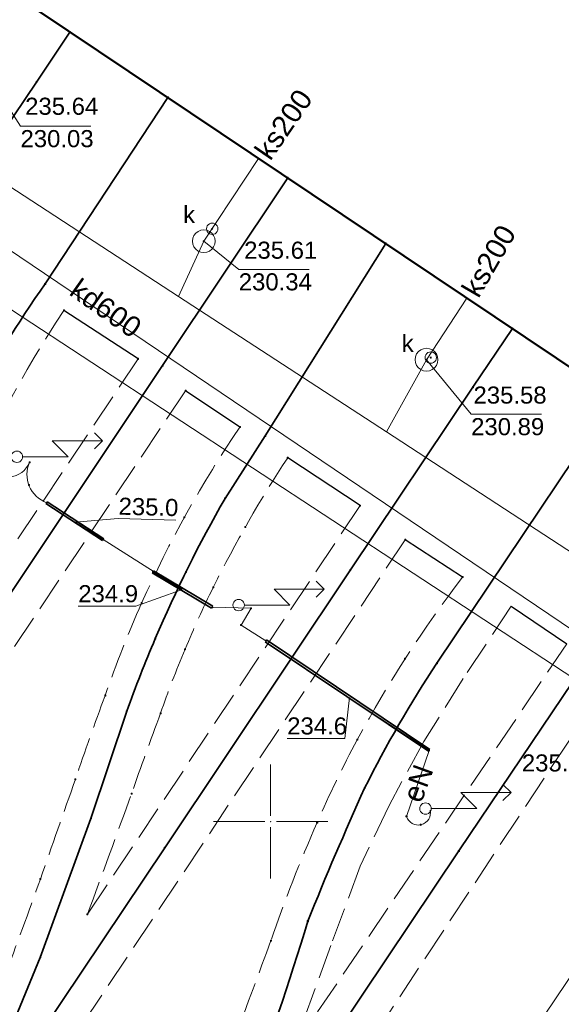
# Model space of a CAD drawing. Header units: metres. Extents: x 6603648 to 6604252, y 5739748 to 5740166.
# Tile 25 of 114: x 6603839 to 6603863, y 5739892 to 5739935. Entities that reach past the tile are written whole.
import ezdxf
from ezdxf.enums import TextEntityAlignment as Align

# ---------------------------------------------------------------- set-up
doc = ezdxf.new("R2010")
doc.units = ezdxf.units.M
doc.header["$PDSIZE"] = 0.75
doc.linetypes.add('ARK_LIN', pattern=[50, 50, 0])
doc.linetypes.add('PRZER3-1', pattern=[2, 1.5, -0.5])
doc.layers.get('0').update_dxf_attribs({"linetype": 'CONTINUOUS'})
for name, color, linetype, lineweight, true_color in [('GESBZO', 7, 'CONTINUOUS', 50, 0x0a0909), ('GSLKOU', 7, 'CONTINUOUS', 18, 0x0a0909), ('GSLKRW', 7, 'CONTINUOUS', 25, 0x0a0909), ('GSLTTR', 7, 'CONTINUOUS', 35, 0x0a0909), ('GSPPRB', 7, 'CONTINUOUS', 18, 0x0a0909), ('GULENN', 1, 'CONTINUOUS', 18, 0xff0000), ('GULENN_O', 1, 'CONTINUOUS', 18, 0xff0000), ('GULEOR', 1, 'CONTINUOUS', 35, 0xff0000), ('GULKDP', 7, 'CONTINUOUS', 18, 0x803300), ('GULKDP_O', 7, 'CONTINUOUS', 18, 0x803300), ('GULKSP', 7, 'CONTINUOUS', 18, 0x803300), ('GULKSP_O', 7, 'CONTINUOUS', 18, 0x803300), ('GULWOP', 5, 'CONTINUOUS', 18, 0x0000ff), ('GUPISL', 7, 'CONTINUOUS', 18, 0x0a0909), ('GUPKSD', 7, 'CONTINUOUS', 18, 0x803300), ('GUPKWZ', 7, 'CONTINUOUS', 18, 0x0a0909), ('GUPKWZ_O', 7, 'CONTINUOUS', 18, 0x0a0909)]:
    doc.layers.add(name, color=color, linetype=linetype, lineweight=lineweight, true_color=true_color)
for name, color, linetype, true_color in [('GUPESH', 1, 'CONTINUOUS', 0xff0000), ('GUPESH_O', 1, 'CONTINUOUS', 0xff0000), ('GUPKSH', 7, 'CONTINUOUS', 0x803300), ('GUPKSH_O', 7, 'CONTINUOUS', 0x803300), ('GUPWSH_O', 5, 'CONTINUOUS', 0x0000ff)]:
    doc.layers.add(name, color=color, linetype=linetype, true_color=true_color)
doc.layers.add('PKT_ARK', color=7, linetype='ARK_LIN', lineweight=18)
doc.styles.add('Arial', font='arial.ttf')

# ---------------------------------------------------------------- blocks, each defined once
blk = doc.blocks.new('GSPPRB0')
at = {"color": 0, "lineweight": 18}
blk.add_lwpolyline([(-0.007955, 0.0225), (0.007955, 0.0225), (0.0225, 0.007955), (0.0225, -0.007955), (0.007955, -0.0225), (-0.007955, -0.0225), (-0.0225, -0.007955), (-0.0225, 0.007955)], close=True, dxfattribs=at)
blk = doc.blocks.new('GUPISL1_5')
at = {"color": 0}
for points in [[(3.396745, 1.05234), (3.75, 0.7), (3.396745, 0.34766)], [(0.25, 0), (2.25, 0), (1.55, 0.7), (3.75, 0.7)]]:
    blk.add_lwpolyline(points, dxfattribs=at)
blk.add_lwpolyline([(0.25, 0), (0.241481, -0.064705), (0.216506, -0.125), (0.176777, -0.176777), (0.125, -0.216506), (0.064705, -0.241481), (0, -0.25), (-0.064705, -0.241481), (-0.125, -0.216506), (-0.176777, -0.176777), (-0.216506, -0.125), (-0.241481, -0.064705), (-0.25, 0), (-0.241481, 0.064705), (-0.216506, 0.125), (-0.176777, 0.176777), (-0.125, 0.216506), (-0.064705, 0.241481), (0, 0.25), (0.064705, 0.241481), (0.125, 0.216506), (0.176777, 0.176777), (0.216506, 0.125), (0.241481, 0.064705)], close=True, dxfattribs=at)
blk = doc.blocks.new('GUPKWZ1_1')
at = {"color": 0}
blk.add_lwpolyline([(0.25, 0), (0.241481, -0.064705), (0.216506, -0.125), (0.176777, -0.176777), (0.125, -0.216506), (0.064705, -0.241481), (0, -0.25), (-0.064705, -0.241481), (-0.125, -0.216506), (-0.176777, -0.176777), (-0.216506, -0.125), (-0.241481, -0.064705), (-0.25, 0), (-0.241481, 0.064705), (-0.216506, 0.125), (-0.176777, 0.176777), (-0.125, 0.216506), (-0.064705, 0.241481), (0, 0.25), (0.064705, 0.241481), (0.125, 0.216506), (0.176777, 0.176777), (0.216506, 0.125), (0.241481, 0.064705)], close=True, dxfattribs=at)
blk = doc.blocks.new('GUPKSD1_1')
at = {"color": 0}
blk.add_lwpolyline([(0.5, 0), (0.482963, -0.12941), (0.433013, -0.25), (0.353553, -0.353553), (0.25, -0.433013), (0.12941, -0.482963), (0, -0.5), (-0.12941, -0.482963), (-0.25, -0.433013), (-0.353553, -0.353553), (-0.433013, -0.25), (-0.482963, -0.12941), (-0.5, 0), (-0.482963, 0.12941), (-0.433013, 0.25), (-0.353553, 0.353553), (-0.25, 0.433013), (-0.12941, 0.482963), (0, 0.5), (0.12941, 0.482963), (0.25, 0.433013), (0.353553, 0.353553), (0.433013, 0.25), (0.482963, 0.12941)], close=True, dxfattribs=at)
blk = doc.blocks.new('GUPESH1')
blk.add_hatch(color=0).paths.add_polyline_path([(0, 0.045), (-0.011647, 0.043467), (-0.0225, 0.038971), (-0.03182, 0.03182), (-0.038971, 0.0225), (-0.043467, 0.011647), (-0.045, 0), (-0.043467, -0.011647), (-0.038971, -0.0225), (-0.03182, -0.03182), (-0.0225, -0.038971), (-0.011647, -0.043467), (0, -0.045), (0.011647, -0.043467), (0.0225, -0.038971), (0.03182, -0.03182), (0.038971, -0.0225), (0.043467, -0.011647), (0.045, 0), (0.043467, 0.011647), (0.038971, 0.0225), (0.03182, 0.03182), (0.0225, 0.038971), (0.011647, 0.043467)])
blk = doc.blocks.new('GUPKSH1')
blk.add_hatch(color=0).paths.add_polyline_path([(0, 0.045), (-0.011647, 0.043467), (-0.0225, 0.038971), (-0.03182, 0.03182), (-0.038971, 0.0225), (-0.043467, 0.011647), (-0.045, 0), (-0.043467, -0.011647), (-0.038971, -0.0225), (-0.03182, -0.03182), (-0.0225, -0.038971), (-0.011647, -0.043467), (0, -0.045), (0.011647, -0.043467), (0.0225, -0.038971), (0.03182, -0.03182), (0.038971, -0.0225), (0.043467, -0.011647), (0.045, 0), (0.043467, 0.011647), (0.038971, 0.0225), (0.03182, 0.03182), (0.0225, 0.038971), (0.011647, 0.043467)])
blk = doc.blocks.new('ASS_SYM', base_point=(826.5, 303.25))
at = {"layer": 'PKT_ARK'}
for p, q in [((826.5, 303.5), (826.5, 305.75)), ((826.25, 303.25), (824, 303.25)), ((826.5, 303), (826.5, 300.75)), ((826.75, 303.25), (829, 303.25))]:
    blk.add_line(p, q, dxfattribs=at)
blk.add_point((826.5, 303.25), dxfattribs=at)
blk.add_point((826.5, 303.25), dxfattribs=at)

msp = doc.modelspace()

# ---------------------------------------------------------------- linework, layer by layer
at = {"layer": 'GESBZO', "color": 18, "linetype": 'Continuous', "lineweight": 50, "true_color": 0x0a0909}
msp.add_lwpolyline([(6603844.91, 5740034.49), (6603839.9, 5740027), (6603875.35, 5740003.17), (6603880.41, 5740010.65), (6603920.5, 5739983.7), (6603873.22, 5739913.17), (6603833.08, 5739940.09), (6603838.08, 5739947.56), (6603802.57, 5739971.43), (6603797.54, 5739963.94), (6603767.37, 5739984.2), (6603814.71, 5740054.71)], close=True, dxfattribs=at)
at = {"layer": 'GSLKOU', "color": 18, "linetype": 'PRZER3-1', "lineweight": 18, "true_color": 0x0a0909}
for points in [[(6603840.937, 5739922.428, 0.051526), (6603836.389, 5739913.785)], [(6603848.651, 5739917.312, 0.044521), (6603844.345, 5739909.584)], [(6603850.749, 5739915.963, 0.03047), (6603847.482, 5739910.277)], [(6603858.416, 5739910.726, 0.03966), (6603853.798, 5739903.592)], [(6603846.246, 5739907.562, -0.01527), (6603847.482, 5739910.277)], [(6603842.746, 5739905.531, -0.021841), (6603844.345, 5739909.584)], [(6603845.173, 5739904.749, -0.015655), (6603846.246, 5739907.562)], [(6603841.44, 5739901.854, -0.008122), (6603842.746, 5739905.531)], [(6603843.903, 5739901.223, -0.00532), (6603845.173, 5739904.749)], [(6603852.04, 5739899.956, -0.020635), (6603853.798, 5739903.592)], [(6603839.907, 5739897.473, -0.00135), (6603841.44, 5739901.854)], [(6603841.969, 5739895.933, 0.001493), (6603843.903, 5739901.223)], [(6603850.014, 5739894.774, -0.022441), (6603852.04, 5739899.956)], [(6603838.314, 5739893.15, 0.004172), (6603839.907, 5739897.473)], [(6603846.994, 5739886.262, -0.009866), (6603850.014, 5739894.774)]]:
    msp.add_lwpolyline(points, format="xyb", dxfattribs=at)
for points in [[(6603844.19, 5739920.303), (6603832.033, 5739902.076)], [(6603846.269, 5739918.904), (6603827.499, 5739890.773)], [(6603853.922, 5739913.867), (6603841.969, 5739895.933)], [(6603855.902, 5739912.366), (6603840.299, 5739888.929)], [(6603860.552, 5739909.458), (6603858.445, 5739906.276)], [(6603862.985, 5739907.797), (6603850.998, 5739890.073)], [(6603850.151, 5739883.965), (6603864.983, 5739906.437)], [(6603858.445, 5739906.276), (6603856.71, 5739903.51)], [(6603856.71, 5739903.51), (6603855.176, 5739900.679)], [(6603855.176, 5739900.679), (6603853.929, 5739898.043)], [(6603853.929, 5739898.043), (6603852.639, 5739894.557)], [(6603852.639, 5739894.557), (6603850.998, 5739890.073)]]:
    msp.add_lwpolyline(points, dxfattribs=at)
at = {"layer": 'GSLKRW', "color": 18, "linetype": 'Continuous', "lineweight": 25, "true_color": 0x0a0909}
for points in [[(6603844.19, 5739920.303), (6603840.937, 5739922.428)], [(6603848.651, 5739917.312), (6603846.269, 5739918.904)], [(6603853.922, 5739913.867), (6603850.749, 5739915.963)], [(6603858.416, 5739910.726), (6603855.902, 5739912.366)], [(6603860.552, 5739909.458), (6603862.985, 5739907.797)]]:
    msp.add_lwpolyline(points, dxfattribs=at)
at = {"layer": 'GSLTTR', "color": 18, "linetype": 'Continuous', "lineweight": 35, "true_color": 0x0a0909}
for points in [[(6603841.2, 5739934.64), (6603839.73, 5739932.44), (6603833.73, 5739923.54), (6603827.22, 5739913.87), (6603820.18, 5739903.42), (6603815.03, 5739895.81)], [(6603813.72, 5739878.59), (6603819.068, 5739881.992), (6603823.366, 5739886.97), (6603825.262, 5739890.009), (6603845.265, 5739920.008), (6603850.749, 5739928.247)], [(6603860.6, 5739921.64), (6603858.87, 5739919.06), (6603853.5, 5739911.04), (6603845.36, 5739898.85), (6603837.21, 5739886.69), (6603834.54, 5739882.67)]]:
    msp.add_lwpolyline(points, dxfattribs=at)
for points in [[(6603825.262, 5739890.009), (6603827.049, 5739893.6), (6603828.762, 5739897.118), (6603830.207, 5739900.442), (6603831.721, 5739904.481), (6603833.12, 5739909.022, -0.017932), (6603834.009, 5739911.768, -0.012022), (6603835.33, 5739914.964, -0.01751), (6603836.86, 5739918.205, -0.036946), (6603840.115, 5739923.59), (6603845.495, 5739931.771)], [(6603842.12, 5739900.14), (6603843.691, 5739904.842, -0.014363), (6603844.943, 5739908.028, -0.028909), (6603848.001, 5739914.182), (6603849.766, 5739916.921), (6603855.045, 5739925.365)], [(6603865.08, 5739918.63), (6603863.33, 5739915.97), (6603857.29, 5739906.95, 0.030318), (6603854.12, 5739901.47, 0.0104), (6603851.63, 5739895.63, -0.041478), (6603845.51, 5739879.98)], [(6603869.61, 5739915.59), (6603867.79, 5739912.89), (6603858.25, 5739898.71), (6603848.71, 5739884.46), (6603845.51, 5739879.98, -0.017346), (6603843.71, 5739876.89, -0.008849), (6603842.85, 5739875.57, -0.04593), (6603839.79, 5739871.56, -0.062973), (6603835.88, 5739868.05, -0.065829), (6603831.29, 5739865.65, -0.061899), (6603826.17, 5739864.52, -0.064893), (6603820.85, 5739864.69, -0.068151), (6603816.04, 5739866.13), (6603811.42, 5739868.7)], [(6603802.04, 5739874.99, 0.060682), (6603807.17, 5739872.1, 0.066274), (6603812.21, 5739870.63, 0.065449), (6603817.63, 5739870.55, 0.067072), (6603822.75, 5739871.82, 0.065347), (6603827.47, 5739874.49, 0.040796), (6603831.28, 5739878.21, 0.05621), (6603836.95, 5739886.89), (6603839.9, 5739894.04), (6603842.12, 5739900.14)]]:
    msp.add_lwpolyline(points, format="xyb", dxfattribs=at)
at = {"layer": 'GULENN', "color": 1, "linetype": 'Continuous', "lineweight": 18, "true_color": 0xff0000}
for points in [[(6603837.602, 5739915.64, 0.6332), (6603839.43, 5739915.767, 0.432258), (6603840.176, 5739913.991)], [(6603853.472, 5739905.399), (6603856.948, 5739903.125), (6603855.956, 5739900.225, 0.969558), (6603856.99, 5739900.505)]]:
    msp.add_lwpolyline(points, format="xyb", dxfattribs=at)
for points in [[(6603841.499, 5739913.155), (6603842.659, 5739912.371), (6603846.09, 5739910.202), (6603844.838, 5739910.954)], [(6603847.44, 5739909.406), (6603849.141, 5739909.36), (6603848.706, 5739908.621), (6603849.79, 5739907.933)]]:
    msp.add_lwpolyline(points, dxfattribs=at)
at = {"layer": 'GULEOR', "color": 1, "linetype": 'Continuous', "lineweight": 35, "true_color": 0xff0000}
for points in [[(6603842.632, 5739912.329), (6603840.149, 5739913.949)], [(6603840.203, 5739914.033), (6603842.686, 5739912.412)], [(6603847.414, 5739909.363), (6603844.812, 5739910.911)], [(6603844.864, 5739910.997), (6603847.465, 5739909.449)], [(6603856.92, 5739903.083), (6603849.762, 5739907.891)], [(6603849.818, 5739907.974), (6603856.976, 5739903.166)]]:
    msp.add_lwpolyline(points, dxfattribs=at)
at = {"layer": 'GULKDP', "color": 36, "linetype": 'Continuous', "lineweight": 18, "true_color": 0x803300}
msp.add_lwpolyline([(6603872.694, 5739902), (6603808.053, 5739945.704)], dxfattribs=at)
at = {"layer": 'GULKSP', "color": 36, "linetype": 'Continuous', "lineweight": 18, "true_color": 0x803300}
for points in [[(6603867.827, 5739908.784), (6603855.074, 5739917.096), (6603845.96, 5739923.036), (6603835.483, 5739929.864), (6603816.372, 5739942.32), (6603794.163, 5739956.998)], [(6603849.465, 5739929.1), (6603847.067, 5739925.462), (6603845.96, 5739923.036)], [(6603858.6, 5739922.972), (6603856.834, 5739920.266), (6603855.074, 5739917.096)]]:
    msp.add_lwpolyline(points, dxfattribs=at)
at = {"layer": 'GULWOP', "color": 5, "linetype": 'Continuous', "lineweight": 18, "true_color": 0x0000ff}
msp.add_lwpolyline([(6603825.656, 5739849.078), (6603825.941, 5739853.814), (6603837.788, 5739855.542), (6603869.267, 5739902.302), (6603868.152, 5739903.059), (6603866.813, 5739903.963), (6603828.065, 5739929.382), (6603823.148, 5739932.634), (6603789.626, 5739954.786), (6603786.394, 5739957.382), (6603756.52, 5739976.667)], dxfattribs=at)
at = {"layer": 'GUPESH_O', "color": 1, "linetype": 'Continuous', "lineweight": 13, "true_color": 0xff0000, "flags": 128}
for points in [[(6603841.441, 5739913.143), (6603843.32, 5739913.294), (6603845.839, 5739913.228)], [(6603846.047, 5739910.147), (6603844.087, 5739909.451), (6603841.567, 5739909.451)], [(6603853.455, 5739905.448), (6603853.246, 5739903.649), (6603850.726, 5739903.649)]]:
    msp.add_lwpolyline(points, dxfattribs=at)
at = {"layer": 'GUPKSH_O', "color": 36, "linetype": 'Continuous', "lineweight": 13, "true_color": 0x803300, "flags": 128}
for points in [[(6603837.352, 5739933.128), (6603839.034, 5739930.513), (6603842.114, 5739930.513)], [(6603847.067, 5739925.462), (6603848.603, 5739924.23), (6603851.683, 5739924.23)], [(6603856.834, 5739920.266), (6603858.79, 5739917.876), (6603861.87, 5739917.876)]]:
    msp.add_lwpolyline(points, dxfattribs=at)

# ---------------------------------------------------------------- block references
at = {"layer": 'GSPPRB', "color": 18, "linetype": 'Continuous', "lineweight": 18, "true_color": 0x0a0909, "rotation": 90}
for p in [(6603841.2, 5739934.64), (6603839.73, 5739932.44), (6603845.495, 5739931.771), (6603850.749, 5739928.247), (6603855.045, 5739925.365), (6603840.115, 5739923.59), (6603840.937, 5739922.428), (6603860.6, 5739921.64), (6603844.19, 5739920.303), (6603845.265, 5739920.008), (6603846.269, 5739918.904), (6603858.87, 5739919.06), (6603848.651, 5739917.312), (6603849.766, 5739916.921), (6603839.43, 5739915.767), (6603850.749, 5739915.963), (6603839.4, 5739914.766), (6603848.001, 5739914.182), (6603840.176, 5739913.991), (6603853.922, 5739913.867), (6603846.22, 5739913.352), (6603848.889, 5739912.926), (6603842.659, 5739912.371), (6603855.902, 5739912.366), (6603853.5, 5739911.04), (6603844.838, 5739910.954), (6603846.284, 5739910.948), (6603858.416, 5739910.726), (6603847.482, 5739910.277), (6603844.345, 5739909.584), (6603847.44, 5739909.406), (6603849.141, 5739909.36), (6603848.706, 5739908.621), (6603844.943, 5739908.028), (6603846.246, 5739907.562), (6603849.79, 5739907.933), (6603855.897, 5739907.145), (6603857.29, 5739906.95), (6603842.746, 5739905.531), (6603843.691, 5739904.842), (6603845.173, 5739904.749), (6603853.798, 5739903.592), (6603856.948, 5739903.125), (6603841.44, 5739901.854), (6603843.903, 5739901.223), (6603854.12, 5739901.47), (6603855.956, 5739900.225), (6603842.12, 5739900.14), (6603852.04, 5739899.956), (6603856.583, 5739899.857), (6603845.36, 5739898.85), (6603858.25, 5739898.71), (6603839.907, 5739897.473), (6603841.969, 5739895.933), (6603851.63, 5739895.63), (6603850.014, 5739894.774), (6603839.9, 5739894.04)]:
    msp.add_blockref('GSPPRB0', p, dxfattribs=at)
at = {"layer": 'GUPESH', "color": 1, "linetype": 'Continuous', "lineweight": 5, "true_color": 0xff0000, "rotation": 90}
for p in [(6603841.499, 5739913.155), (6603846.09, 5739910.202), (6603853.472, 5739905.399), (6603856.583, 5739899.857)]:
    msp.add_blockref('GUPESH1', p, dxfattribs=at)
at = {"layer": 'GUPISL', "color": 18, "linetype": 'Continuous', "lineweight": 18, "true_color": 0x0a0909, "rotation": 359.9999974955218}
for p in [(6603838.875, 5739916.006), (6603848.598, 5739909.499), (6603856.789, 5739900.571)]:
    msp.add_blockref('GUPISL1_5', p, dxfattribs=at)
at = {"layer": 'GUPKSD', "color": 36, "linetype": 'Continuous', "lineweight": 18, "true_color": 0x803300, "rotation": 90}
for p in [(6603847.067, 5739925.462), (6603856.834, 5739920.266)]:
    msp.add_blockref('GUPKSD1_1', p, dxfattribs=at)
at = {"layer": 'GUPKSH', "color": 36, "linetype": 'Continuous', "lineweight": 5, "true_color": 0x803300, "rotation": 90}
for p in [(6603847.437, 5739926.009), (6603847.067, 5739925.462), (6603856.834, 5739920.266), (6603857.022, 5739920.36)]:
    msp.add_blockref('GUPKSH1', p, dxfattribs=at)
at = {"layer": 'GUPKWZ', "color": 18, "linetype": 'Continuous', "lineweight": 18, "true_color": 0x0a0909, "rotation": 90}
for p in [(6603847.437, 5739926.009), (6603857.022, 5739920.36)]:
    msp.add_blockref('GUPKWZ1_1', p, dxfattribs=at)
at = {"layer": 'PKT_ARK', "linetype": 'Continuous'}
msp.add_blockref('ASS_SYM', (6603850, 5739900), dxfattribs=at)

# ---------------------------------------------------------------- texts
at = {"layer": 'GULENN_O', "color": 1, "linetype": 'Continuous', "lineweight": 0, "true_color": 0xff0000, "style": 'Arial'}
msp.add_text('eN', height=0.9, rotation=69.969, dxfattribs=at).set_placement((6603856.875, 5739901.521), align=Align.CENTER)
at = {"layer": 'GULKDP_O', "color": 36, "linetype": 'Continuous', "lineweight": 0, "true_color": 0x803300, "style": 'Arial'}
msp.add_text('kd600', height=0.9, rotation=324.7884, dxfattribs=at).set_placement((6603842.519, 5739922.159), align=Align.CENTER)
at = {"layer": 'GULKSP_O', "color": 36, "linetype": 'Continuous', "lineweight": 0, "true_color": 0x803300, "style": 'Arial'}
for rotation, p in [(55.4712, (6603850.936, 5739930.337)), (59.8138, (6603859.953, 5739924.374))]:
    msp.add_text('ks200', height=0.9, rotation=rotation, dxfattribs=at).set_placement(p, align=Align.CENTER)
at = {"layer": 'GUPESH_O', "color": 1, "linetype": 'Continuous', "lineweight": 0, "true_color": 0xff0000, "style": 'Arial'}
for s, rotation, p in [('235.0', 358.4997, (6603843.324, 5739913.467)), ('234.9', 360, (6603841.567, 5739909.623)), ('234.6', 360, (6603850.726, 5739903.821))]:
    msp.add_text(s, height=0.75, rotation=rotation, dxfattribs=at).set_placement(p)
at = {"layer": 'GUPKSH_O', "color": 36, "linetype": 'Continuous', "lineweight": 0, "true_color": 0x803300, "style": 'Arial'}
for s, p in [('235.64', (6603839.237, 5739931.012)), ('230.03', (6603839.034, 5739929.591)), ('235.61', (6603848.839, 5739924.696)), ('230.34', (6603848.603, 5739923.307)), ('235.58', (6603858.894, 5739918.339)), ('230.89', (6603858.79, 5739916.953))]:
    msp.add_text(s, height=0.75, rotation=360, dxfattribs=at).set_placement(p)
at = {"layer": 'GUPKWZ_O', "color": 18, "linetype": 'Continuous', "lineweight": 0, "true_color": 0x0a0909, "style": 'Arial'}
for p in [(6603846.687, 5739926.259), (6603856.272, 5739920.61)]:
    msp.add_text('k', height=0.75, rotation=360, dxfattribs=at).set_placement(p, align=Align.RIGHT)
at = {"layer": 'GUPWSH_O', "color": 5, "linetype": 'Continuous', "lineweight": 0, "true_color": 0x0000ff, "style": 'Arial'}
msp.add_text('235.44', height=0.75, rotation=360, dxfattribs=at).set_placement((6603861.014, 5739902.197))

doc.saveas('drawing.dxf')
